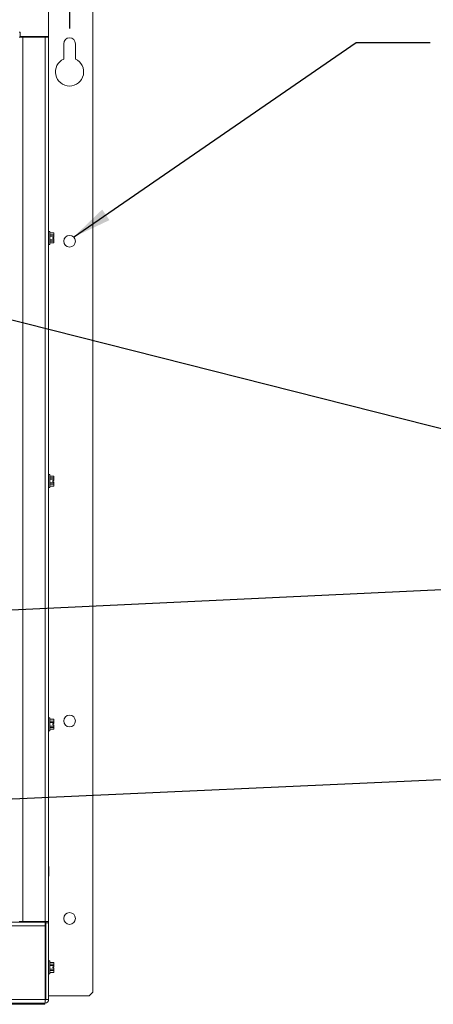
# Paper-space layout '5' of a CAD drawing. Header units: inches. Extents: x 1 to 109, y 1 to 85.
# Tile 36 of 58: x 60 to 67, y 45 to 61. Entities that reach past the tile are written whole.
import ezdxf

# ---------------------------------------------------------------- set-up
doc = ezdxf.new("R2010")
doc.units = ezdxf.units.IN
doc.header["$MEASUREMENT"] = 0
doc.layers.add('FORMAT', color=7, linetype='Continuous')
doc.styles.add('SLDTEXTSTYLE0', font='GOTHIC.TTF', dxfattribs={"width": 0.913})
doc.styles.get("Standard").update_dxf_attribs({"font": 'GOTHIC.TTF'})
doc.dimstyles.new('SLDDIMSTYLE11', dxfattribs={"dimtxt": 0.625, "dimasz": 0.65, "dimexe": 0, "dimexo": 0.0625, "dimgap": 0.15625, "dimtad": 0, "dimtih": 1, "dimtoh": 1, "dimlfac": 1.6, "dimrnd": 1e-09, "dimzin": 12, "dimdsep": 46, "dimtxsty": 'SLDTEXTSTYLE0', "dimblk1": 'NONE', "dimblk2": 'NONE', "dimsah": 1, "dimcen": 0.09, "dimadec": 0, "dimazin": 3, "dimtfac": 1, "dimtofl": 0, "dimtmove": 0, "dimatfit": 3, "dimldrblk": 'NONE', "dimfxl": 1, "dimfrac": 2, "dimtolj": 1, "dimtzin": 12, "dimarcsym": 0})
doc.dimstyles.new('SLDDIMSTYLE12', dxfattribs={"dimtxt": 0, "dimasz": 0.2, "dimexe": 0, "dimexo": 0.0625, "dimgap": 0, "dimtad": 0, "dimtih": 1, "dimtoh": 1, "dimdec": 0, "dimrnd": 1e-09, "dimzin": 0, "dimdsep": 46, "dimtxsty": 'STANDARD', "dimblk1": 'DOT', "dimblk2": 'DOT', "dimsah": 1, "dimcen": 0.09, "dimadec": 0, "dimazin": 0, "dimtfac": 0.2, "dimtdec": 0, "dimtofl": 0, "dimtmove": 0, "dimatfit": 3, "dimldrblk": 'DOT', "dimfxl": 1, "dimfrac": 2, "dimtolj": 1, "dimtzin": 0, "dimarcsym": 0})
doc.dimstyles.new('SLDDIMSTYLE2', dxfattribs={"dimtxt": 0, "dimasz": 0.65, "dimexe": 0, "dimexo": 0.0625, "dimgap": 0, "dimtad": 0, "dimtih": 1, "dimtoh": 1, "dimdec": 0, "dimrnd": 1e-09, "dimzin": 0, "dimdsep": 46, "dimtxsty": 'STANDARD', "dimsah": 1, "dimcen": 0.09, "dimadec": 0, "dimazin": 0, "dimtfac": 0.65, "dimtdec": 0, "dimtofl": 0, "dimtmove": 0, "dimatfit": 3, "dimfxl": 1, "dimfrac": 2, "dimtolj": 1, "dimtzin": 0, "dimarcsym": 0})

# ---------------------------------------------------------------- blocks, each defined once
blk = doc.blocks.new('_D_143')
at = {"layer": 'FORMAT', "color": 1, "ltscale": 5}
for p, q in [((60.4, 70.874), (60.4, 71.858)), ((60.4, 70.874), (60.707, 69.889)), ((60.707, 69.889), (60.707, 60.716))]:
    blk.add_line(p, q, dxfattribs=at)
at = {"layer": 'FORMAT', "color": 1, "ltscale": 5, "char_height": 0.625, "attachment_point": 1, "rotation": 90, "style": 'SLDTEXTSTYLE0'}
for s, insert in [('22.31', (60.098, 73.289)), ('4 X ', (60.098, 71.858))]:
    blk.add_mtext(s, dxfattribs=dict(at, insert=insert))
blk = doc.blocks.new('_NONE')
blk = doc.blocks.new('_D_144')
at = {"layer": 'FORMAT', "color": 1, "ltscale": 5}
for p, q in [((62.232, 70.874), (62.232, 71.858)), ((62.232, 70.874), (61.094, 69.889)), ((61.094, 69.889), (61.094, 61.939))]:
    blk.add_line(p, q, dxfattribs=at)
at = {"layer": 'FORMAT', "color": 1, "ltscale": 5, "insert": (61.93, 71.858), "char_height": 0.625, "attachment_point": 1, "rotation": 90, "style": 'SLDTEXTSTYLE0'}
blk.add_mtext('22.93', dxfattribs=at)
blk = doc.blocks.new('_D_145')
at = {"layer": 'FORMAT', "color": 1, "ltscale": 5}
blk.add_line((66.026, 65.967), (66.026, 71.858), dxfattribs=at)
at = {"layer": 'FORMAT', "color": 1, "ltscale": 5, "insert": (65.724, 71.858), "char_height": 0.625, "attachment_point": 1, "rotation": 90, "style": 'SLDTEXTSTYLE0'}
blk.add_mtext('30.82', dxfattribs=at)
blk = doc.blocks.new('_DOT')
at = {"color": 0, "linetype": 'ByBlock', "lineweight": -2}
blk.add_line((-0.5, 0), (-1, 0), dxfattribs=at)
at = {"color": 0, "linetype": 'ByBlock', "const_width": 0.5}
blk.add_lwpolyline([(-0.25, 0, 1), (0.25, 0, 1)], format="xyb", close=True, dxfattribs=at)

psp = doc.layouts.new('5')

# ---------------------------------------------------------------- linework, layer by layer
at = {"color": 7, "linetype": 'Continuous', "lineweight": 15, "ltscale": 5}
for p, q in [((60.3599, 61.8159), (60.3599, 60.5841)), ((61.0943, 44.7112), (61.0943, 61.6892)), ((59.8697, 60.6583), (59.8884, 60.6583)), ((59.8697, 60.5752), (59.9289, 60.5752)), ((59.8884, 60.6583), (59.8884, 60.6278)), ((59.8885, 60.6278), (59.8884, 60.6278)), ((59.8885, 60.5841), (59.8885, 60.6278)), ((60.3599, 60.5841), (59.8885, 60.5841)), ((59.9289, 60.5752), (59.9289, 45.8841)), ((59.9289, 60.5752), (60.3007, 60.5752)), ((60.2313, 60.5752), (60.2313, 60.5841)), ((60.2967, 60.5752), (60.2967, 60.5841)), ((60.3007, 45.8841), (60.3007, 60.5752)), ((60.3007, 60.5752), (60.3599, 60.5752)), ((60.3131, 60.5841), (60.3131, 60.5752)), ((60.3132, 60.5841), (60.3132, 60.5752)), ((60.3599, 60.5752), (60.3599, 60.5841)), ((60.3599, 60.5752), (60.3599, 45.8841)), ((60.6099, 60.4658), (60.6099, 60.2102)), ((60.8049, 60.2102), (60.8049, 60.4658)), ((60.3776, 57.348), (60.3599, 57.348)), ((60.3776, 57.2393), (60.3776, 57.348)), ((60.4453, 57.3233), (60.3776, 57.3233)), ((60.4453, 57.3223), (60.3776, 57.3223)), ((60.3776, 57.2915), (60.4453, 57.2915)), ((60.4453, 57.2701), (60.3776, 57.2701)), ((60.4304, 57.249), (60.4478, 57.249)), ((60.4304, 57.249), (60.4304, 57.2295)), ((60.4481, 57.3174), (60.4453, 57.3233)), ((60.4453, 57.3223), (60.4453, 57.3233)), ((60.4481, 57.3069), (60.4453, 57.3223)), ((60.4453, 57.2701), (60.4453, 57.2915)), ((60.4478, 57.249), (60.4481, 57.249)), ((60.4481, 57.3174), (60.4481, 57.3069)), ((60.4481, 57.249), (60.4481, 57.3069)), ((60.3599, 57.1305), (60.3776, 57.1305)), ((60.3776, 57.1305), (60.3776, 57.2393)), ((60.3776, 57.2084), (60.4453, 57.2084)), ((60.4453, 57.187), (60.3776, 57.187)), ((60.3776, 57.1562), (60.4453, 57.1562)), ((60.3776, 57.1553), (60.4453, 57.1553)), ((60.4304, 57.2295), (60.4478, 57.2295)), ((60.4453, 57.187), (60.4453, 57.2084)), ((60.4453, 57.1553), (60.4481, 57.1611)), ((60.4453, 57.1553), (60.4453, 57.1562)), ((60.4481, 57.2295), (60.4478, 57.2295)), ((60.4481, 57.2295), (60.4481, 57.1716)), ((60.4481, 57.1716), (60.4481, 57.1611)), ((60.3776, 53.3089), (60.3599, 53.3089)), ((60.3776, 53.2002), (60.3776, 53.3089)), ((60.4453, 53.2842), (60.3776, 53.2842)), ((60.4453, 53.2833), (60.3776, 53.2833)), ((60.3776, 53.2524), (60.4453, 53.2524)), ((60.4453, 53.2311), (60.3776, 53.2311)), ((60.3776, 53.0914), (60.3776, 53.2002)), ((60.3776, 53.1693), (60.4453, 53.1693)), ((60.4304, 53.21), (60.4478, 53.21)), ((60.4304, 53.21), (60.4304, 53.1904)), ((60.4304, 53.1904), (60.4478, 53.1904)), ((60.4481, 53.2783), (60.4453, 53.2842)), ((60.4453, 53.2833), (60.4453, 53.2842)), ((60.4481, 53.2679), (60.4453, 53.2833)), ((60.4453, 53.2311), (60.4453, 53.2524)), ((60.4453, 53.148), (60.4453, 53.1693)), ((60.4478, 53.21), (60.4481, 53.21)), ((60.4481, 53.1904), (60.4478, 53.1904)), ((60.4481, 53.2783), (60.4481, 53.2679)), ((60.4481, 53.21), (60.4481, 53.2679)), ((60.4481, 53.1904), (60.4481, 53.1325)), ((60.3599, 53.0914), (60.3776, 53.0914)), ((60.4453, 53.148), (60.3776, 53.148)), ((60.3776, 53.1171), (60.4453, 53.1171)), ((60.3776, 53.1162), (60.4453, 53.1162)), ((60.4453, 53.1162), (60.4481, 53.1221)), ((60.4453, 53.1162), (60.4453, 53.1171)), ((60.4481, 53.1325), (60.4481, 53.1221)), ((60.3776, 49.2699), (60.3599, 49.2699)), ((60.3776, 49.1611), (60.3776, 49.2699)), ((60.4453, 49.2451), (60.3776, 49.2451)), ((60.4453, 49.2442), (60.3776, 49.2442)), ((60.4481, 49.2393), (60.4453, 49.2451)), ((60.4453, 49.2442), (60.4453, 49.2451)), ((60.4481, 49.2288), (60.4453, 49.2442)), ((60.4481, 49.2393), (60.4481, 49.2288)), ((60.3776, 49.2134), (60.4453, 49.2134)), ((60.4453, 49.192), (60.3776, 49.192)), ((60.3776, 49.0524), (60.3776, 49.1611)), ((60.3776, 49.1303), (60.4453, 49.1303)), ((60.4453, 49.1089), (60.3776, 49.1089)), ((60.3776, 49.078), (60.4453, 49.078)), ((60.3776, 49.0771), (60.4453, 49.0771)), ((60.4304, 49.1709), (60.4478, 49.1709)), ((60.4304, 49.1709), (60.4304, 49.1514)), ((60.4304, 49.1514), (60.4478, 49.1514)), ((60.4453, 49.192), (60.4453, 49.2134)), ((60.4453, 49.1089), (60.4453, 49.1303)), ((60.4453, 49.0771), (60.4481, 49.083)), ((60.4453, 49.0771), (60.4453, 49.078)), ((60.4478, 49.1709), (60.4481, 49.1709)), ((60.4481, 49.1514), (60.4478, 49.1514)), ((60.4481, 49.1709), (60.4481, 49.2288)), ((60.4481, 49.1514), (60.4481, 49.0935)), ((60.4481, 49.0935), (60.4481, 49.083)), ((60.3599, 49.0524), (60.3776, 49.0524)), ((60.3612, 46.796), (60.3599, 46.796)), ((60.3612, 46.796), (60.3612, 46.636)), ((60.3599, 46.636), (60.3612, 46.636)), ((47.1691, 45.8719), (60.3007, 45.8719)), ((60.3007, 45.8127), (47.1691, 45.8127)), ((59.9289, 45.8841), (59.8697, 45.8841)), ((60.3007, 45.8841), (59.9289, 45.8841)), ((60.1681, 45.8841), (60.1681, 45.8719)), ((60.3599, 45.8841), (60.3007, 45.8841)), ((60.3007, 45.8719), (60.3007, 45.8127)), ((60.3007, 45.8127), (60.3007, 44.5877)), ((60.3131, 45.8841), (60.3131, 45.1733)), ((60.3132, 45.8841), (60.3132, 45.8608)), ((60.3132, 45.8608), (60.3599, 45.8608)), ((60.3132, 44.5877), (60.3132, 45.8608)), ((60.3599, 45.8841), (60.3599, 45.8608)), ((60.3599, 44.5877), (60.3599, 45.8608)), ((60.3013, 45.1627), (60.3007, 45.1627)), ((60.3099, 45.1733), (60.3074, 45.1733)), ((60.3132, 45.1678), (60.3102, 45.1731)), ((60.3776, 45.2308), (60.3599, 45.2308)), ((60.3776, 45.1221), (60.3776, 45.2308)), ((60.4453, 45.2061), (60.3776, 45.2061)), ((60.4453, 45.2052), (60.3776, 45.2052)), ((60.3776, 45.1743), (60.4453, 45.1743)), ((60.4453, 45.1529), (60.3776, 45.1529)), ((60.4481, 45.2002), (60.4453, 45.2061)), ((60.4453, 45.2052), (60.4453, 45.2061)), ((60.4481, 45.1897), (60.4453, 45.2052)), ((60.4453, 45.1529), (60.4453, 45.1743)), ((60.4481, 45.2002), (60.4481, 45.1897)), ((60.4481, 45.1318), (60.4481, 45.1897)), ((60.3062, 45.0814), (60.3111, 45.0814)), ((60.3131, 45.0751), (60.3131, 44.6487)), ((60.3599, 45.0133), (60.3776, 45.0133)), ((60.3776, 45.0133), (60.3776, 45.1221)), ((60.3776, 45.0912), (60.4453, 45.0912)), ((60.4453, 45.0698), (60.3776, 45.0698)), ((60.3776, 45.039), (60.4453, 45.039)), ((60.3776, 45.0381), (60.4453, 45.0381)), ((60.4304, 45.1318), (60.4478, 45.1318)), ((60.4304, 45.1318), (60.4304, 45.1123)), ((60.4304, 45.1123), (60.4478, 45.1123)), ((60.4453, 45.0698), (60.4453, 45.0912)), ((60.4453, 45.0381), (60.4481, 45.0439)), ((60.4453, 45.0381), (60.4453, 45.039)), ((60.4478, 45.1318), (60.4481, 45.1318)), ((60.4481, 45.1123), (60.4478, 45.1123)), ((60.4481, 45.1123), (60.4481, 45.0544)), ((60.4481, 45.0544), (60.4481, 45.0439)), ((61.0318, 44.6487), (61.0943, 44.7112)), ((47.1691, 44.5877), (60.3007, 44.5877)), ((60.3007, 44.5285), (47.1691, 44.5285)), ((47.1724, 44.5089), (60.2974, 44.5089)), ((60.2974, 44.5089), (60.2974, 44.5285)), ((60.3007, 44.5877), (60.3007, 44.5298)), ((60.3007, 44.5298), (60.3007, 44.5285)), ((60.3131, 44.6487), (60.3132, 44.6487)), ((60.3132, 44.5877), (60.3599, 44.5877)), ((60.3599, 44.6487), (61.0318, 44.6487))]:
    psp.add_line(p, q, dxfattribs=at)
at = {"color": 8, "linetype": 'Continuous', "lineweight": 15, "ltscale": 5}
for p, q in [((60.1938, 60.5841), (60.1938, 60.5752)), ((60.1089, 45.8719), (60.1089, 45.8841)), ((60.2445, 45.8719), (60.2445, 45.8841)), ((60.3007, 45.0719), (60.3062, 45.0814))]:
    psp.add_line(p, q, dxfattribs=at)
at = {"color": 7, "linetype": 'Continuous', "lineweight": 15, "ltscale": 25}
for centre in [(60.7074, 57.1846), (60.7074, 49.2158), (60.7074, 45.9346)]:
    psp.add_circle(centre, 0.0975, dxfattribs=at)
for centre, radius, start, end in [((60.7074, 60.4658), 0.0975, 0, 180), ((60.7074, 59.9971), 0.2344, 114.58231, 65.41769), ((60.3007, 44.5877), 0.0592, 270, 0), ((60.3007, 44.5877), 0.0125, 270, 0)]:
    psp.add_arc(centre, radius, start, end, dxfattribs=at)
at = {"color": 7, "linetype": 'Continuous', "lineweight": 15, "ltscale": 5}
for points, knots in [([(60.4453, 57.2915), (60.4457, 57.2928), (60.4463, 57.2947), (60.447, 57.2972), (60.4476, 57.3004), (60.448, 57.3037), (60.448, 57.3063), (60.4481, 57.3069)], [0, 0, 0, 0, 0.2491127, 0.3737888, 0.4982534, 0.8744281, 1, 1, 1, 1]), ([(60.4478, 57.249), (60.4477, 57.2505), (60.4475, 57.2534), (60.4471, 57.2578), (60.4465, 57.2622), (60.4459, 57.2663), (60.4455, 57.2689), (60.4453, 57.2701)], [0, 0, 0, 0, 0.2076256, 0.4154032, 0.6235393, 0.8317749, 1, 1, 1, 1]), ([(60.4453, 57.2084), (60.4456, 57.2101), (60.4462, 57.2136), (60.4469, 57.2189), (60.4474, 57.2242), (60.4476, 57.2277), (60.4478, 57.2295)], [0, 0, 0, 0, 0.2495325, 0.4992295, 0.7495256, 1, 1, 1, 1]), ([(60.4481, 57.1716), (60.448, 57.1735), (60.4478, 57.1777), (60.4467, 57.1829), (60.4456, 57.1861), (60.4453, 57.187)], [0, 0, 0, 0, 0.3737623, 0.8117183, 1, 1, 1, 1]), ([(60.4453, 57.1562), (60.4458, 57.1578), (60.447, 57.1616), (60.4479, 57.1667), (60.448, 57.1703), (60.4481, 57.1716)], [0, 0, 0, 0, 0.31139725, 0.74890408, 1, 1, 1, 1]), ([(60.4453, 53.2524), (60.4457, 53.2537), (60.4463, 53.2556), (60.447, 53.2582), (60.4476, 53.2614), (60.448, 53.2646), (60.448, 53.2672), (60.4481, 53.2679)], [0, 0, 0, 0, 0.2491127, 0.3737888, 0.4982475, 0.8744221, 1, 1, 1, 1]), ([(60.4478, 53.21), (60.4477, 53.2114), (60.4475, 53.2144), (60.4471, 53.2188), (60.4465, 53.2231), (60.4459, 53.2272), (60.4455, 53.2299), (60.4453, 53.2311)], [0, 0, 0, 0, 0.2076292, 0.4154104, 0.6235328, 0.831772, 1, 1, 1, 1]), ([(60.4453, 53.1693), (60.4456, 53.1711), (60.4462, 53.1746), (60.4469, 53.1798), (60.4474, 53.1851), (60.4476, 53.1887), (60.4478, 53.1904)], [0, 0, 0, 0, 0.2495325, 0.4992466, 0.7495084, 1, 1, 1, 1]), ([(60.4481, 53.1325), (60.448, 53.1345), (60.4478, 53.1387), (60.4467, 53.1438), (60.4456, 53.147), (60.4453, 53.148)], [0, 0, 0, 0, 0.3737601, 0.8117194, 1, 1, 1, 1]), ([(60.4453, 53.1171), (60.4458, 53.1187), (60.447, 53.1225), (60.4479, 53.1277), (60.448, 53.1312), (60.4481, 53.1325)], [0, 0, 0, 0, 0.3113932, 0.7489144, 1, 1, 1, 1]), ([(60.4453, 49.2134), (60.4457, 49.2146), (60.4463, 49.2165), (60.447, 49.2191), (60.4476, 49.2223), (60.448, 49.2255), (60.448, 49.2281), (60.4481, 49.2288)], [0, 0, 0, 0, 0.2491116, 0.3737872, 0.4982453, 0.8744212, 1, 1, 1, 1]), ([(60.4478, 49.1709), (60.4477, 49.1724), (60.4475, 49.1753), (60.4471, 49.1797), (60.4465, 49.1841), (60.4459, 49.1882), (60.4455, 49.1908), (60.4453, 49.192)], [0, 0, 0, 0, 0.20763598, 0.4154068, 0.62353604, 0.83177345, 1, 1, 1, 1]), ([(60.4453, 49.1303), (60.4456, 49.132), (60.4462, 49.1355), (60.4469, 49.1408), (60.4474, 49.1461), (60.4476, 49.1496), (60.4478, 49.1514)], [0, 0, 0, 0, 0.2495336, 0.4992401, 0.7495116, 1, 1, 1, 1]), ([(60.4481, 49.0935), (60.448, 49.0954), (60.4478, 49.0996), (60.4467, 49.1047), (60.4456, 49.1079), (60.4453, 49.1089)], [0, 0, 0, 0, 0.3737591, 0.8117177, 1, 1, 1, 1]), ([(60.4453, 49.078), (60.4458, 49.0796), (60.447, 49.0835), (60.4479, 49.0886), (60.448, 49.0922), (60.4481, 49.0935)], [0, 0, 0, 0, 0.3113937, 0.7489111, 1, 1, 1, 1]), ([(60.3071, 45.1731), (60.3061, 45.1713), (60.3041, 45.1679), (60.3021, 45.1644), (60.3012, 45.1627)], [0, 0, 0, 0, 0.515652, 1, 1, 1, 1]), ([(60.3098, 45.0854), (60.3094, 45.0877), (60.3086, 45.0927), (60.3075, 45.1062), (60.3062, 45.122), (60.3049, 45.1381), (60.3038, 45.1515), (60.3025, 45.1609), (60.3017, 45.1621), (60.3013, 45.1627)], [0, 0, 0, 0, 0.1325765, 0.2742905, 0.4205954, 0.5669004, 0.7086129, 0.8562111, 1, 1, 1, 1]), ([(60.3132, 45.1076), (60.3129, 45.1124), (60.3122, 45.1237), (60.311, 45.1422), (60.3099, 45.1594), (60.3086, 45.1703), (60.3077, 45.1746), (60.3072, 45.1727), (60.3071, 45.1723)], [0, 0, 0, 0, 0.1478417, 0.3499427, 0.5457332, 0.7496089, 0.948257, 1, 1, 1, 1]), ([(60.3132, 45.1456), (60.313, 45.15), (60.3123, 45.1603), (60.3111, 45.1709), (60.3103, 45.1725), (60.3099, 45.1733)], [0, 0, 0, 0, 0.2721316, 0.6407923, 1, 1, 1, 1]), ([(60.4453, 45.1743), (60.4457, 45.1756), (60.4463, 45.1775), (60.447, 45.18), (60.4476, 45.1832), (60.448, 45.1865), (60.448, 45.1891), (60.4481, 45.1897)], [0, 0, 0, 0, 0.2491053, 0.3737852, 0.4982577, 0.8744312, 1, 1, 1, 1]), ([(60.4478, 45.1318), (60.4477, 45.1333), (60.4475, 45.1362), (60.4471, 45.1406), (60.4465, 45.145), (60.4459, 45.1491), (60.4455, 45.1518), (60.4453, 45.1529)], [0, 0, 0, 0, 0.2076428, 0.4154033, 0.6235307, 0.8317749, 1, 1, 1, 1]), ([(60.3062, 45.0814), (60.3058, 45.082), (60.305, 45.0832), (60.3037, 45.0926), (60.3026, 45.106), (60.3015, 45.1194), (60.3009, 45.127), (60.3007, 45.1295)], [0, 0, 0, 0, 0.22173251, 0.44933736, 0.6678697, 0.89348169, 1, 1, 1, 1]), ([(60.3097, 45.0853), (60.3108, 45.0836), (60.3119, 45.0818), (60.3131, 45.0799), (60.3132, 45.0797)], [0, 0, 0, 0, 0.87803511, 1, 1, 1, 1]), ([(60.4453, 45.0912), (60.4456, 45.093), (60.4462, 45.0964), (60.4469, 45.1017), (60.4474, 45.107), (60.4476, 45.1105), (60.4478, 45.1123)], [0, 0, 0, 0, 0.2495347, 0.4992337, 0.7495062, 1, 1, 1, 1]), ([(60.4481, 45.0544), (60.448, 45.0563), (60.4478, 45.0605), (60.4467, 45.0657), (60.4456, 45.0689), (60.4453, 45.0698)], [0, 0, 0, 0, 0.3737606, 0.8117238, 1, 1, 1, 1]), ([(60.4453, 45.039), (60.4458, 45.0406), (60.447, 45.0444), (60.4479, 45.0496), (60.448, 45.0531), (60.4481, 45.0544)], [0, 0, 0, 0, 0.3113849, 0.7488941, 1, 1, 1, 1]), ([(60.3131, 44.6487), (60.3124, 44.6482), (60.3114, 44.6476), (60.3034, 44.647), (60.3007, 44.6468)], [0, 0, 0, 0, 0.6769224, 1, 1, 1, 1])]:
    psp.add_open_spline(points, degree=3, knots=knots, dxfattribs=at)

# ---------------------------------------------------------------- dimensions: what is measured, and where the dimension line sits
at = {"layer": 'FORMAT', "color": 1, "ltscale": 5}
dim = psp.add_ordinate_dim(feature_location=(60.7074, 60.4658), offset=(-0.3076, 11.3921), dtype=1, origin=(46.7624, 60.4658), text='4 X <>', dimstyle='SLDDIMSTYLE11', dxfattribs=at)
dim.commit()
dim.dimension.update_dxf_attribs({"geometry": '_D_143', "text_midpoint": (60.3998, 73.8666)})
for feature_location, offset, picture, middle in [((61.0943, 61.6892), (1.1381, 10.1687), '_D_144', (62.2324, 73.1509)), ((66.0262, 65.717), (0, 6.1409), '_D_145', (66.0262, 73.1509))]:
    dim = psp.add_ordinate_dim(feature_location=feature_location, offset=offset, dtype=1, origin=(46.7624, 60.4658), dimstyle='SLDDIMSTYLE11', dxfattribs=at)
    dim.commit()
    dim.dimension.update_dxf_attribs({"geometry": picture, "text_midpoint": middle})

# ---------------------------------------------------------------- leaders
for points, dimstyle in [([(60.7754, 57.2544), (65.4663, 60.4872), (66.6966, 60.4872)], 'SLDDIMSTYLE2'), ([(55.6712, 56.9086), (68.2167, 53.7361), (69.447, 53.7361)], 'SLDDIMSTYLE12'), ([(55.2961, 50.8514), (68.2167, 51.463), (69.447, 51.463)], 'SLDDIMSTYLE2'), ([(55.5523, 47.7347), (68.2167, 48.3034), (69.447, 48.3034)], 'SLDDIMSTYLE2')]:
    psp.add_leader(points, dimstyle=dimstyle, dxfattribs=at)

doc.saveas('drawing.dxf')
